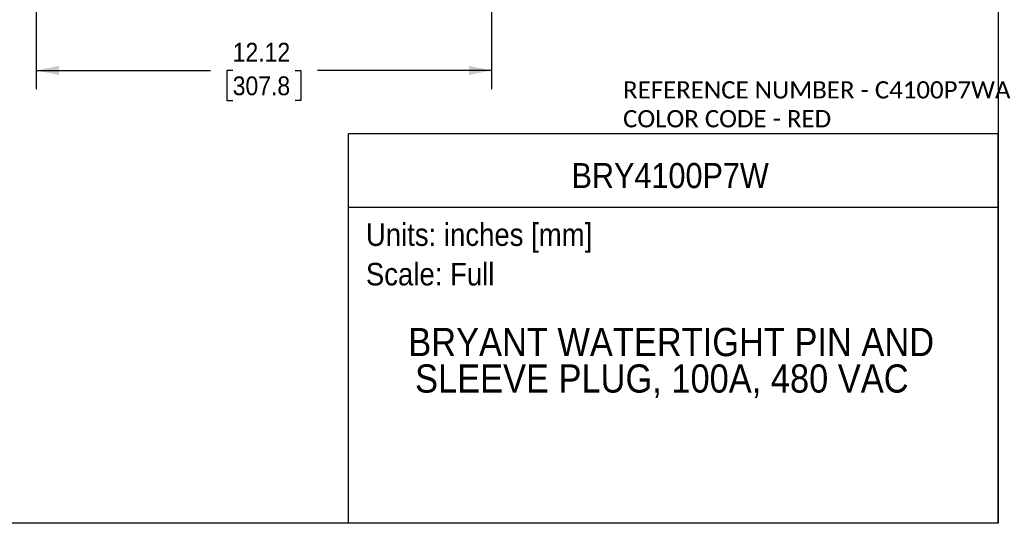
# Model space of a CAD drawing. Header units: inches. Extents: x 0 to 44.2, y 0 to 34.
# Tile 2 of 16: x 18 to 44.2, y 0 to 13.4. Entities that reach past the tile are written whole.
import ezdxf
from ezdxf.enums import TextEntityAlignment as Align

# ---------------------------------------------------------------- set-up
doc = ezdxf.new("R2010")
doc.units = ezdxf.units.IN
doc.header["$LTSCALE"] = 4
doc.header["$MEASUREMENT"] = 0
doc.linetypes.add('SLD-Solid', pattern=[0])
doc.layers.add('DIMENSIONS', color=140, linetype='SLD-Solid', lineweight=25)
doc.layers.add('TEXT', color=140, linetype='SLD-Solid', lineweight=25)
doc.layers.add('SLD-DEFPOINTS', color=7, linetype='Continuous')
doc.styles.add('SLDTEXTSTYLE0', font='GOTHIC.TTF', dxfattribs={"width": 0.913})
doc.styles.add('SLDTEXTSTYLE1', font='CALIBRI.TTF')
doc.dimstyles.new('SLDDIMSTYLE2', dxfattribs={"dimtxt": 0.5, "dimasz": 0.6, "dimexe": 0, "dimexo": 0.0625, "dimgap": 0.125, "dimtad": 0, "dimtih": 1, "dimtoh": 1, "dimrnd": 1e-09, "dimzin": 12, "dimdsep": 46, "dimtxsty": 'SLDTEXTSTYLE0', "dimsah": 1, "dimcen": 0.09, "dimadec": 0, "dimazin": 3, "dimtfac": 1, "dimtofl": 0, "dimtmove": 0, "dimatfit": 3, "dimfxl": 0, "dimfrac": 2, "dimtolj": 1, "dimtzin": 12, "dimarcsym": 0})

# ---------------------------------------------------------------- blocks, each defined once
blk = doc.blocks.new('SW_NOTE_0')
at = {"layer": 'TEXT', "color": 0, "insert": (0, 0.766), "char_height": 0.6, "attachment_point": 1, "style": 'SLDTEXTSTYLE0'}
blk.add_mtext('Scale: Full', dxfattribs=at)
blk = doc.blocks.new('SW_NOTE_0_1')
at = {"layer": 'TEXT', "color": 0, "insert": (0, 0.766), "char_height": 0.6, "attachment_point": 1, "style": 'SLDTEXTSTYLE0'}
blk.add_mtext('Units: inches [mm]', dxfattribs=at)
blk = doc.blocks.new('Block1')
at = {"layer": 'TEXT'}
for p, q in [((44, 10.356), (26.716, 10.356)), ((26.716, 0), (26.716, 10.356)), ((44, 0), (44, 10.356)), ((26.716, 8.409), (44, 8.409)), ((44, 0), (26.716, 0))]:
    blk.add_line(p, q, dxfattribs=at)
for name, p in [('SW_NOTE_0_1', (27.179, 7.213)), ('SW_NOTE_0', (27.179, 6.162))]:
    blk.add_blockref(name, p, dxfattribs=at)
at = {"layer": 'TEXT', "color": 140, "style": 'SLDTEXTSTYLE0', "width": 0.913}
for tag, height, p in [('AUTOATTR0', 0.667, (32.652, 8.717)), ('AUTOATTR1_0', 0.75, (28.308, 4.222)), ('AUTOATTR1_1', 0.75, (28.488, 3.252))]:
    blk.add_attdef(tag, text='', height=height, dxfattribs=at).set_placement(p, align=Align.BOTTOM_LEFT)
blk = doc.blocks.new('Block2')
at = {"color": 7, "linetype": 'SLD-Solid', "lineweight": 18}
for q in [(44, 34), (0, 0)]:
    blk.add_line((44, 0), q, dxfattribs=at)
blk = doc.blocks.new('SW_NOTE_0_2')
at = {"layer": 'TEXT', "color": 0, "char_height": 0.45833, "attachment_point": 1, "style": 'SLDTEXTSTYLE1'}
for s, insert in [('REFERENCE NUMBER - C4100P7WA ', (0, 0.611)), ('COLOR CODE - RED', (0, -0.157))]:
    blk.add_mtext(s, dxfattribs=dict(at, insert=insert))
blk = doc.blocks.new('_D_2')
at = {"layer": 'DIMENSIONS'}
for p, q in [((18.409, 17.784), (18.409, 11.546)), ((30.525, 17.603), (30.525, 11.546)), ((18.409, 12.046), (23.045, 12.046)), ((23.636, 12.042), (23.483, 12.042)), ((23.483, 12.042), (23.483, 11.248)), ((25.298, 12.042), (25.45, 12.042)), ((25.45, 12.042), (25.45, 11.248)), ((30.525, 12.046), (25.889, 12.046)), ((23.483, 11.248), (23.636, 11.248)), ((25.45, 11.248), (25.298, 11.248))]:
    blk.add_line(p, q, dxfattribs=at)
for points in [[(18.409, 12.046), (19.009, 11.926), (19.009, 12.166)], [(30.525, 12.046), (29.925, 12.166), (29.925, 11.926)]]:
    blk.add_solid(points, dxfattribs=at)
at = {"layer": 'DIMENSIONS', "char_height": 0.5, "attachment_point": 1, "style": 'SLDTEXTSTYLE0'}
for s, insert in [('12.12', (23.636, 12.782)), ('307.8', (23.636, 11.887))]:
    blk.add_mtext(s, dxfattribs=dict(at, insert=insert))

msp = doc.modelspace()

# ---------------------------------------------------------------- linework, layer by layer
at = {"color": 7, "linetype": 'SLD-Solid'}
for p, q in [((44, 34), (44, 0)), ((44, 0), (0, 0))]:
    msp.add_line(p, q, dxfattribs=at)

# ---------------------------------------------------------------- block references
at = {"layer": 'SLD-DEFPOINTS'}
msp.add_blockref('Block2', (0, 0), dxfattribs=at)
ref = msp.add_blockref('Block1', (0, 0), dxfattribs=at)
ref.add_attrib('AUTOATTR0', 'BRY4100P7W', dxfattribs={"layer": 'TEXT', "height": 0.6667, "style": 'SLDTEXTSTYLE0', "width": 0.913}).set_placement((32.652, 8.717), align=Align.BOTTOM_LEFT)
ref.add_attrib('AUTOATTR1_0', 'BRYANT WATERTIGHT PIN AND ', dxfattribs={"layer": 'TEXT', "height": 0.75, "style": 'SLDTEXTSTYLE0', "width": 0.913}).set_placement((28.308, 4.222), align=Align.BOTTOM_LEFT)
ref.add_attrib('AUTOATTR1_1', 'SLEEVE PLUG, 100A, 480 VAC', dxfattribs={"layer": 'TEXT', "height": 0.75, "style": 'SLDTEXTSTYLE0', "width": 0.913}).set_placement((28.488, 3.252), align=Align.BOTTOM_LEFT)
at = {"layer": 'TEXT'}
msp.add_blockref('SW_NOTE_0_2', (34.023, 11.148), dxfattribs=at)

# ---------------------------------------------------------------- dimensions: what is measured, and where the dimension line sits
at = {"layer": 'DIMENSIONS'}
dim = msp.add_linear_dim(base=(30.525, 12.046), p1=(18.409, 17.984), p2=(30.525, 17.803), dimstyle='SLDDIMSTYLE2', dxfattribs=at)
dim.commit()
dim.dimension.update_dxf_attribs({"geometry": '_D_2', "text_midpoint": (24.467, 12.046), "dimtype": 160})

doc.saveas('drawing.dxf')
